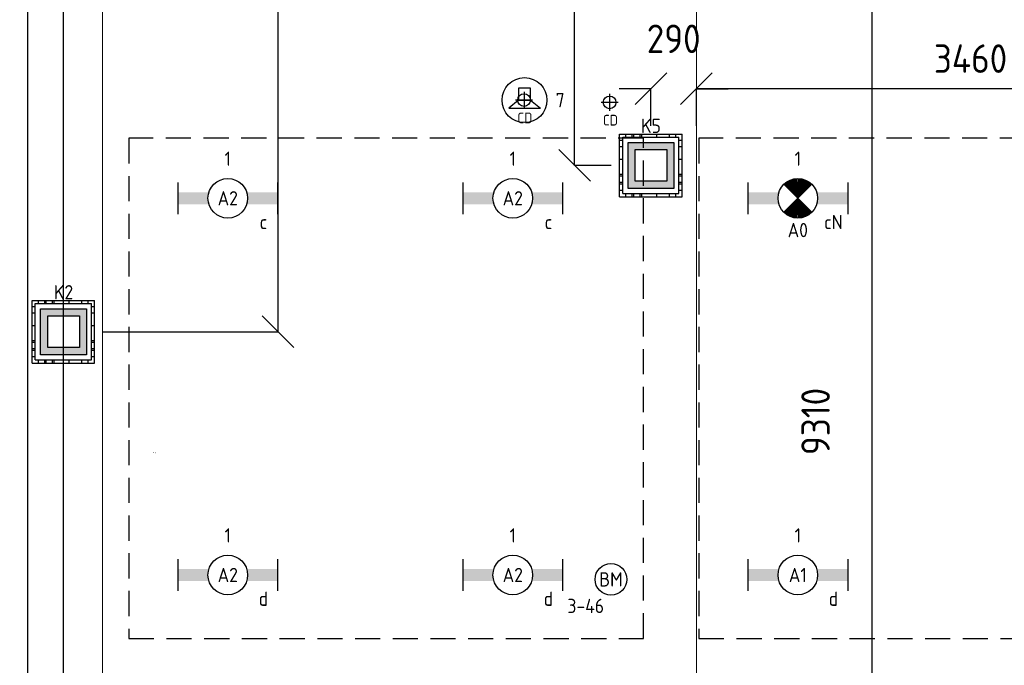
# Model space of a CAD drawing. Header units: millimetres. Extents: x -38031 to 110605, y -30229 to 92226.
# Tile 99 of 256: x 27586 to 33805, y 5508 to 9583. Entities that reach past the tile are written whole.
import ezdxf
from ezdxf.enums import TextEntityAlignment as Align

# ---------------------------------------------------------------- set-up
doc = ezdxf.new("R2010")
doc.units = ezdxf.units.MM
doc.header["$LTSCALE"] = 50
doc.header["$PDMODE"] = 1
doc.linetypes.add('HIDDEN2', pattern=[4.7625, 3.175, -1.5875])
doc.linetypes.add('STYLE_07', pattern=[1.875, 0.625, -0.20828, 0.625, -0.20836, 0.06943, -0.13893])
for name, color, linetype in [('AL$1A---_ALGEMEEN', 8, 'Continuous'), ('AL------_MAATV', 200, 'Continuous'), ('AL------_MAATVOERING', 2, 'Continuous'), ('AL------_SPARING', 2, 'Continuous'), ('BOUWKUNDIG', 8, 'Continuous'), ('EB6421--_ATTRIB', 2, 'Continuous'), ('EB6511--_ATTRIB', 2, 'Continuous'), ('EL6222--', 3, 'Continuous'), ('EL6311--', 3, 'Continuous'), ('el6311--nv', 7, 'Continuous'), ('EL6421--', 3, 'Continuous'), ('EL6511--', 3, 'Continuous'), ('LICHT_TEXT018', 1, 'Continuous'), ('Vloerdoos (2e)', 51, 'Continuous'), ('Vloerdoos (OUD)', 51, 'Continuous')]:
    doc.layers.add(name, color=color, linetype=linetype)
doc.layers.add('stramien', color=1, linetype='Continuous', lineweight=15)
doc.styles.add('BURO-018', font='iso.shx', dxfattribs={"height": 90})
doc.styles.add('NORATT', font='isocp.shx')
doc.styles.get("Standard").update_dxf_attribs({"font": 'iso.shx'})
doc.dimstyles.new('STABICAD', dxfattribs={"dimscale": 100, "dimtxt": 1.8, "dimasz": 2, "dimexe": 0, "dimexo": 2.5, "dimgap": 1.5, "dimtad": 0, "dimdec": 0, "dimrnd": 10, "dimzin": 0, "dimdsep": 46, "dimtxsty": 'Standard', "dimblk1": 'OBLIQUE', "dimblk2": 'OBLIQUE', "dimsah": 1, "dimcen": -3, "dimadec": 0, "dimazin": 0, "dimtfac": 1, "dimtdec": 0, "dimtofl": 0, "dimtmove": 2, "dimatfit": 3, "dimfxl": 0, "dimtvp": 1.055556, "dimtolj": 1, "dimtzin": 0, "dimarcsym": 0})

# ---------------------------------------------------------------- blocks, each defined once
blk = doc.blocks.new('_Oblique')
at = {"color": 0, "linetype": 'ByBlock', "lineweight": -2}
blk.add_line((-0.5, -0.5), (0.5, 0.5), dxfattribs=at)
blk = doc.blocks.new('*D109')
at = {"layer": 'AL------_MAATVOERING', "color": 0, "lineweight": -2}
for p, q in [((31860, 8913.4), (31860, 9147.4)), ((35322.4, 9147.4), (31860, 9147.4)), ((35322.4, 8913.4), (35322.4, 9147.4))]:
    blk.add_line(p, q, dxfattribs=at)
at = {"layer": 'Defpoints', "color": 0}
for p in [(31860, 9147.4), (31860, 8663.4), (35322.4, 8663.4)]:
    blk.add_point(p, dxfattribs=at)
at = {"layer": 'AL------_MAATVOERING', "color": 0, "lineweight": -2, "xscale": 200, "yscale": 200, "zscale": 200, "rotation": 180}
blk.add_blockref('_Oblique', (31860, 9147.4), dxfattribs=at)
at = {"layer": 'AL------_MAATVOERING', "color": 0, "lineweight": -2, "xscale": 200, "yscale": 200, "zscale": 200}
blk.add_blockref('_Oblique', (35322.4, 9147.4), dxfattribs=at)
at = {"layer": 'AL------_MAATVOERING', "color": 0, "insert": (33591.2, 9337.4), "char_height": 180, "attachment_point": 5}
blk.add_mtext('\\A1;3460', dxfattribs=at)
blk = doc.blocks.new('*D110')
at = {"layer": 'AL------_MAATVOERING', "color": 0, "lineweight": -2}
for p, q in [((31572.4, 9147.4), (31372.4, 9147.4)), ((31572.4, 8913.4), (31572.4, 9147.4)), ((31860, 8913.4), (31860, 9147.4)), ((31860, 9147.4), (32060, 9147.4))]:
    blk.add_line(p, q, dxfattribs=at)
at = {"layer": 'Defpoints', "color": 0}
for p in [(31860, 9147.4), (31572.4, 8663.4), (31860, 8663.4)]:
    blk.add_point(p, dxfattribs=at)
at = {"layer": 'AL------_MAATVOERING', "color": 0, "lineweight": -2, "xscale": 200, "yscale": 200, "zscale": 200}
blk.add_blockref('_Oblique', (31572.4, 9147.4), dxfattribs=at)
at = {"layer": 'AL------_MAATVOERING', "color": 0, "lineweight": -2, "xscale": 200, "yscale": 200, "zscale": 200, "rotation": 180}
blk.add_blockref('_Oblique', (31860, 9147.4), dxfattribs=at)
at = {"layer": 'AL------_MAATVOERING', "color": 0, "insert": (31716.2, 9462.4), "char_height": 180, "attachment_point": 5}
blk.add_mtext('\\A1;290', dxfattribs=at)
blk = doc.blocks.new('*D125')
at = {"layer": 'AL------_MAATVOERING', "color": 0, "lineweight": -2}
for p, q in [((33222.4, 14300), (32970.8, 14300)), ((32970.8, 4987.9), (32970.8, 14300)), ((33222.4, 4987.9), (32970.8, 4987.9))]:
    blk.add_line(p, q, dxfattribs=at)
at = {"layer": 'Defpoints', "color": 0}
for p in [(32970.8, 14300), (33472.4, 14300), (33472.4, 4987.9)]:
    blk.add_point(p, dxfattribs=at)
at = {"layer": 'AL------_MAATVOERING', "color": 0, "lineweight": -2, "xscale": 200, "yscale": 200, "zscale": 200}
for p, rotation in [((32970.8, 14300), 90), ((32970.8, 4987.9), 270)]:
    blk.add_blockref('_Oblique', p, dxfattribs=dict(at, rotation=rotation))
at = {"layer": 'AL------_MAATVOERING', "color": 0, "insert": (32612.7, 7046.9), "char_height": 180, "attachment_point": 5, "rotation": 90}
blk.add_mtext('\\A1;9310', dxfattribs=at)
blk = doc.blocks.new('*D126')
at = {"layer": 'AL------_MAATVOERING', "color": 0, "lineweight": -2}
for p, q in [((31322.4, 14300), (31090.9, 14300)), ((31090.9, 8663.4), (31090.9, 14300)), ((31322.4, 8663.4), (31090.9, 8663.4))]:
    blk.add_line(p, q, dxfattribs=at)
at = {"layer": 'Defpoints', "color": 0}
for p in [(31090.9, 14300), (31572.4, 14300), (31572.4, 8663.4)]:
    blk.add_point(p, dxfattribs=at)
at = {"layer": 'AL------_MAATVOERING', "color": 0, "lineweight": -2, "xscale": 200, "yscale": 200, "zscale": 200}
for p, rotation in [((31090.9, 14300), 90), ((31090.9, 8663.4), 270)]:
    blk.add_blockref('_Oblique', p, dxfattribs=dict(at, rotation=rotation))
at = {"layer": 'AL------_MAATVOERING', "color": 0, "insert": (30900.9, 11481.7), "char_height": 180, "attachment_point": 5, "rotation": 90}
blk.add_mtext('\\A1;5640', dxfattribs=at)
blk = doc.blocks.new('*D127')
at = {"layer": 'AL------_MAATVOERING', "color": 0, "lineweight": -2}
for p, q in [((24360, 4463.4), (24360, 14901.6)), ((27862.4, 14901.6), (24360, 14901.6)), ((27862.4, 4569.9), (27862.4, 14901.6))]:
    blk.add_line(p, q, dxfattribs=at)
at = {"layer": 'Defpoints', "color": 0}
for p in [(24360, 14901.6), (27862.4, 4319.9), (24360, 4213.4)]:
    blk.add_point(p, dxfattribs=at)
at = {"layer": 'AL------_MAATVOERING', "color": 0, "lineweight": -2, "xscale": 200, "yscale": 200, "zscale": 200, "rotation": 180}
blk.add_blockref('_Oblique', (24360, 14901.6), dxfattribs=at)
at = {"layer": 'AL------_MAATVOERING', "color": 0, "lineweight": -2, "xscale": 200, "yscale": 200, "zscale": 200}
blk.add_blockref('_Oblique', (27862.4, 14901.6), dxfattribs=at)
at = {"layer": 'AL------_MAATVOERING', "color": 0, "insert": (26111.2, 15091.6), "char_height": 180, "attachment_point": 5}
blk.add_mtext('\\A1;3500', dxfattribs=at)
blk = doc.blocks.new('*D130')
at = {"layer": 'AL------_MAATVOERING', "color": 0, "lineweight": -2}
for p, q in [((28112.4, 14300), (29218, 14300)), ((29218, 7613.4), (29218, 14300)), ((28112.4, 7613.4), (29218, 7613.4))]:
    blk.add_line(p, q, dxfattribs=at)
at = {"layer": 'Defpoints', "color": 0}
for p in [(27862.4, 14300), (29218, 14300), (27862.4, 7613.4)]:
    blk.add_point(p, dxfattribs=at)
at = {"layer": 'AL------_MAATVOERING', "color": 0, "lineweight": -2, "xscale": 200, "yscale": 200, "zscale": 200}
for p, rotation in [((29218, 14300), 90), ((29218, 7613.4), 270)]:
    blk.add_blockref('_Oblique', p, dxfattribs=dict(at, rotation=rotation))
at = {"layer": 'AL------_MAATVOERING', "color": 0, "insert": (29028, 10956.7), "char_height": 180, "attachment_point": 5, "rotation": 90}
blk.add_mtext('\\A1;6690', dxfattribs=at)
blk = doc.blocks.new('E00414')
at = {"color": 0, "linetype": 'Continuous'}
for p, q in [((-2.9, -2.9), (-2.9, 2.9)), ((-2.9, 2.9), (2.9, 2.9)), ((2.9, 2.9), (2.9, -2.9)), ((-2, 2), (2, 2)), ((-2, -2), (-2, 2)), ((2, 2), (2, -2)), ((2, -2), (-2, -2)), ((2.9, -2.9), (-2.9, -2.9))]:
    blk.add_line(p, q, dxfattribs=at)
at = {"color": 0}
for points in [[(-2.9, 2.9), (2.9, 2.9), (-2, 2), (2, 2)], [(-2, -2), (-2.9, -2.9), (-2, 2), (-2.9, 2.9)], [(2, 2), (2.9, 2.9), (2, -2), (2.9, -2.9)], [(2, -2), (2.9, -2.9), (-2, -2), (-2.9, -2.9)]]:
    blk.add_solid(points, dxfattribs=at)
at = {"color": 0, "linetype": 'Continuous', "style": 'BURO-018'}
for tag, p in [('E_GKAST', (0, 8)), ('E_GROEP', (0, 5)), ('E_SGROEP', (4.5, 5))]:
    blk.add_attdef(tag, text='', height=1.8, dxfattribs=at).set_placement(p, align=Align.MIDDLE)
at = {"color": 0, "linetype": 'Continuous', "style": 'BURO-018', "flags": 1}
for tag, p in [('E_VERMCODE', (13, 5)), ('E_MATCODE', (0, 0))]:
    blk.add_attdef(tag, text='', height=1.8, dxfattribs=at).set_placement(p, align=Align.MIDDLE)
blk = doc.blocks.new('1115B6630')
at = {"color": 0}
for p, q in [((-6.3, 2), (-6.3, -2)), ((6.3, 2), (6.3, -2))]:
    blk.add_line(p, q, dxfattribs=at)
at = {"color": 0, "linetype": 'Continuous'}
blk.add_circle((0, 0), 2.5, dxfattribs=at)
at = {"color": 0}
for points in [[(-2.5, 0.75), (-6.3, 0.75), (-2.5, -0.75), (-6.3, -0.75)], [(2.5, 0.75), (6.3, 0.75), (2.5, -0.75), (6.3, -0.75)]]:
    blk.add_solid(points, dxfattribs=at)
at = {"color": 0, "linetype": 'Continuous', "style": 'BURO-018'}
for tag, p in [('E_GKAST', (0, 8)), ('E_GROEP', (0, 5)), ('E_SGROEP', (4.5, 5)), ('E_ARMCODE', (0, 0)), ('E_SLET', (4.5, -3))]:
    blk.add_attdef(tag, text='', height=1.8, dxfattribs=at).set_placement(p, align=Align.MIDDLE)
blk = doc.blocks.new('E00018')
at = {"color": 0, "linetype": 'Continuous'}
for p, q in [((-1.77, -1.77), (1.77, 1.77)), ((1.77, -1.77), (-1.77, 1.77))]:
    blk.add_line(p, q, dxfattribs=at)
at = {"color": 0, "linetype": 'Continuous', "const_width": 2.5}
for points in [[(-0.88, 0.88, -0.198912), (0, 1.25, -0.198912), (0.88, 0.88, -1)], [(-0.88, -0.88, 0.198912), (0, -1.25, 0.198912), (0.88, -0.88, 1)]]:
    blk.add_lwpolyline(points, format="xyb", dxfattribs=at)
blk = doc.blocks.new('1115B6630-NO1')
at = {"color": 0}
for p, q in [((-6.3, 2), (-6.3, -2)), ((6.3, 2), (6.3, -2))]:
    blk.add_line(p, q, dxfattribs=at)
at = {"color": 0, "linetype": 'Continuous'}
blk.add_circle((0, 0), 2.5, dxfattribs=at)
at = {"color": 0}
for points in [[(-2.5, 0.75), (-6.3, 0.75), (-2.5, -0.75), (-6.3, -0.75)], [(2.5, 0.75), (6.3, 0.75), (2.5, -0.75), (6.3, -0.75)]]:
    blk.add_solid(points, dxfattribs=at)
at = {"color": 0, "zscale": 50}
blk.add_blockref('E00018', (0, 0), dxfattribs=at)
at = {"color": 0, "linetype": 'Continuous', "style": 'BURO-018'}
for tag, p in [('E_GKAST', (0, 8)), ('E_GROEP', (0, 5)), ('E_SGROEP', (4.5, 5)), ('E_ARMCODE', (0, 0)), ('E_SLET', (4.5, -3))]:
    blk.add_attdef(tag, text='', height=1.8, dxfattribs=at).set_placement(p, align=Align.MIDDLE)
blk = doc.blocks.new('E00497')
at = {"color": 0}
for p, q in [((0, 0.75), (1, 2)), ((1, -2), (1, 2)), ((0, 0.75), (-1.5, 0.75)), ((0, -0.75), (0, 0.75)), ((-1.5, -0.75), (0, -0.75)), ((0, -0.75), (1, -2))]:
    blk.add_line(p, q, dxfattribs=at)
blk.add_line((-1.5, 0.75), (-1.5, -0.75))
blk.add_circle((0, 0), 2.84, dxfattribs=at)
at = {"color": 0, "linetype": 'Continuous', "style": 'BURO-018'}
blk.add_attdef('E_TEXT1', text='', height=1.8, dxfattribs=at).set_placement((0, 4.5), align=Align.MIDDLE)
at = {"color": 0, "linetype": 'Continuous', "style": 'BURO-018', "flags": 1}
blk.add_attdef('E_MATCODE', text='', height=1.8, dxfattribs=at).set_placement((0, 0), align=Align.MIDDLE)
blk = doc.blocks.new('Centraaldoos')
at = {"color": 1, "linetype": 'Continuous'}
for p, q in [((-2, 0), (2, 0)), ((0, -2), (0, 2))]:
    blk.add_line(p, q, dxfattribs=at)
at = {"color": 0, "linetype": 'Continuous'}
blk.add_circle((0, 0), 1.5, dxfattribs=at)
at = {"color": 0, "linetype": 'Continuous', "style": 'BURO-018'}
blk.add_attdef('AL_POSNR', text='', height=1.8, dxfattribs=at).set_placement((0, 3), align=Align.CENTER)
at = {"color": 0, "linetype": 'Continuous', "style": 'BURO-018', "flags": 1}
blk.add_attdef('AL_OMS', (0, 0), '', height=1.8, dxfattribs=at)
at = {"layer": 'AL------_MAATV', "style": 'BURO-018'}
blk.add_text('CD', height=2.531, rotation=180, dxfattribs=at).set_placement((1.61, 5.48))
blk = doc.blocks.new('VLOERDOOS (2e)')
at = {"layer": 'Vloerdoos (OUD)'}
for p, q in [((0, 395), (395, 395)), ((0, 395), (0, 0)), ((20, 375), (20, 20)), ((20, 375), (375, 375)), ((40, 375), (40, 395)), ((80, 375), (80, 395)), ((90, 375), (90, 395)), ((130, 375), (130, 395)), ((140, 375), (140, 395)), ((235, 375), (235, 395)), ((315, 375), (315, 395)), ((355, 375), (355, 395)), ((375, 375), (375, 20)), ((395, 395), (395, 0)), ((0, 355), (20, 355)), ((0, 315), (20, 315)), ((375, 355), (395, 355)), ((375, 315), (395, 315)), ((0, 305), (20, 305)), ((0, 265), (20, 265)), ((0, 255), (20, 255)), ((375, 305), (395, 305)), ((375, 265), (395, 265)), ((375, 255), (395, 255)), ((0, 160), (20, 160)), ((375, 160), (395, 160)), ((0, 80), (20, 80)), ((375, 80), (395, 80)), ((0, 40), (20, 40)), ((0, 0), (395, 0)), ((20, 20), (375, 20)), ((40, 0), (40, 20)), ((80, 0), (80, 20)), ((90, 0), (90, 20)), ((130, 0), (130, 20)), ((140, 0), (140, 20)), ((235, 0), (235, 20)), ((315, 0), (315, 20)), ((355, 0), (355, 20)), ((375, 40), (395, 40))]:
    blk.add_line(p, q, dxfattribs=at)
blk = doc.blocks.new('E00123')
at = {"color": 0, "linetype": 'Continuous'}
blk.add_circle((0, 0), 2, dxfattribs=at)
at = {"color": 0, "linetype": 'Continuous', "style": 'BURO-018'}
for tag, p in [('E_TEXT1', (0, 4.5)), ('E_TEXT2', (0, 0))]:
    blk.add_attdef(tag, text='', height=1.8, dxfattribs=at).set_placement(p, align=Align.MIDDLE)
at = {"color": 0, "linetype": 'Continuous', "style": 'BURO-018', "flags": 1}
blk.add_attdef('E_MATCODE', (0, 0), '', height=1.8, dxfattribs=at)
blk = doc.blocks.new('200254 W 211 30-06-2008')
at = {"layer": 'AL$1A---_ALGEMEEN'}
blk.add_lwpolyline([(19894.45, 3127.09), (19894.45, 3283.09), (19587.45, 3283.09), (19587.45, 3103.09), (19694.45, 3103.09), (19694.45, 3115.09), (19802.45, 3115.09), (19802.45, 3127.09)], close=True, dxfattribs=at)
at = {"layer": 'stramien', "linetype": 'STYLE_07', "ltscale": 50}
for p, q in [((19671.95, 2695.43), (19671.95, 4240.03)), ((19596.95, 2737.41), (19596.95, 4236.3))]:
    blk.add_line(p, q, dxfattribs=at)

msp = doc.modelspace()

# ---------------------------------------------------------------- block references
at = {"layer": 'BOUWKUNDIG', "xscale": 50, "yscale": 50, "zscale": 50}
msp.add_blockref('200254 W 211 30-06-2008', (-951737.5, -150797.3), dxfattribs=at)

# ---------------------------------------------------------------- next in the draw order: linework, layer by layer
at = {"layer": 'LICHT_TEXT018', "linetype": 'HIDDEN2'}
for points in [[(28275.3, 5677.7), (31525.3, 5677.7), (31525.3, 8834.3), (28275.3, 8834.3)], [(31875.3, 5677.7), (35125.3, 5677.7), (35125.3, 8834.3), (31875.3, 8834.3)]]:
    msp.add_lwpolyline(points, close=True, dxfattribs=at)

# ---------------------------------------------------------------- next in the draw order: block references
at = {"layer": 'AL------_SPARING', "xscale": 26.66666666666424, "yscale": 26.66666666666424, "zscale": 26.66666666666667, "rotation": 180}
for p in [(30771.7, 9075.3), (31311.8, 9061.2)]:
    msp.add_blockref('Centraaldoos', p, dxfattribs=at)
at = {"layer": 'EL6222--'}
ref = msp.add_blockref('E00414', (31573, 8663), dxfattribs=dict(at, xscale=50, yscale=50, zscale=50))
ref.add_attrib('E_GROEP', 'K5', dxfattribs={"layer": '0', "color": 1, "linetype": 'Continuous', "height": 90, "style": 'BURO-018'}).set_placement((31573, 8913), align=Align.MIDDLE)
ref = msp.add_blockref('E00414', (27863, 7613), dxfattribs=dict(at, xscale=50, yscale=50, zscale=50))
ref.add_attrib('E_GROEP', 'K2', dxfattribs={"layer": '0', "color": 1, "linetype": 'Continuous', "height": 90, "style": 'BURO-018'}).set_placement((27863, 7863), align=Align.MIDDLE)
at = {"layer": 'EL6311--'}
ref = msp.add_blockref('1115B6630', (28900.3, 8455.7), dxfattribs=dict(at, xscale=50, yscale=50, zscale=50))
ref.add_attrib('E_ARMCODE', 'A2', dxfattribs={"layer": '0', "color": 1, "linetype": 'Continuous', "height": 90, "style": 'BURO-018'}).set_placement((28900.3, 8455.7), align=Align.MIDDLE)
ref.add_attrib('E_SLET', 'c', dxfattribs={"layer": '0', "color": 1, "linetype": 'Continuous', "height": 90, "style": 'BURO-018'}).set_placement((29125.3, 8305.7), align=Align.MIDDLE)
ref.add_attrib('E_GROEP', '1', dxfattribs={"layer": '0', "color": 1, "linetype": 'Continuous', "height": 90, "style": 'BURO-018'}).set_placement((28900.3, 8705.7), align=Align.MIDDLE)
ref = msp.add_blockref('1115B6630', (30700.3, 8455.7), dxfattribs=dict(at, xscale=50, yscale=50, zscale=50))
ref.add_attrib('E_ARMCODE', 'A2', dxfattribs={"layer": '0', "color": 1, "linetype": 'Continuous', "height": 90, "style": 'BURO-018'}).set_placement((30700.3, 8455.7), align=Align.MIDDLE)
ref.add_attrib('E_SLET', 'c', dxfattribs={"layer": '0', "color": 1, "linetype": 'Continuous', "height": 90, "style": 'BURO-018'}).set_placement((30925.3, 8305.7), align=Align.MIDDLE)
ref.add_attrib('E_GROEP', '1', dxfattribs={"layer": '0', "color": 1, "linetype": 'Continuous', "height": 90, "style": 'BURO-018'}).set_placement((30700.3, 8705.7), align=Align.MIDDLE)
ref = msp.add_blockref('1115B6630', (28900.3, 6077.7), dxfattribs=dict(at, xscale=50, yscale=50, zscale=50))
ref.add_attrib('E_ARMCODE', 'A2', dxfattribs={"layer": '0', "color": 1, "linetype": 'Continuous', "height": 90, "style": 'BURO-018'}).set_placement((28900.3, 6077.7), align=Align.MIDDLE)
ref.add_attrib('E_SLET', 'd', dxfattribs={"layer": '0', "color": 1, "linetype": 'Continuous', "height": 90, "style": 'BURO-018'}).set_placement((29125.3, 5927.7), align=Align.MIDDLE)
ref.add_attrib('E_GROEP', '1', dxfattribs={"layer": '0', "color": 1, "linetype": 'Continuous', "height": 90, "style": 'BURO-018'}).set_placement((28900.3, 6327.7), align=Align.MIDDLE)
ref = msp.add_blockref('1115B6630', (30700.3, 6077.7), dxfattribs=dict(at, xscale=50, yscale=50, zscale=50))
ref.add_attrib('E_ARMCODE', 'A2', dxfattribs={"layer": '0', "color": 1, "linetype": 'Continuous', "height": 90, "style": 'BURO-018'}).set_placement((30700.3, 6077.7), align=Align.MIDDLE)
ref.add_attrib('E_SLET', 'd', dxfattribs={"layer": '0', "color": 1, "linetype": 'Continuous', "height": 90, "style": 'BURO-018'}).set_placement((30925.3, 5927.7), align=Align.MIDDLE)
ref.add_attrib('E_GROEP', '1', dxfattribs={"layer": '0', "color": 1, "linetype": 'Continuous', "height": 90, "style": 'BURO-018'}).set_placement((30700.3, 6327.7), align=Align.MIDDLE)
ref = msp.add_blockref('1115B6630', (32500.3, 6077.7), dxfattribs=dict(at, xscale=50, yscale=50, zscale=50))
ref.add_attrib('E_ARMCODE', 'A1', dxfattribs={"layer": '0', "color": 1, "linetype": 'Continuous', "height": 90, "style": 'BURO-018'}).set_placement((32500.3, 6077.7), align=Align.MIDDLE)
ref.add_attrib('E_SLET', 'd', dxfattribs={"layer": '0', "color": 1, "linetype": 'Continuous', "height": 90, "style": 'BURO-018'}).set_placement((32725.3, 5927.7), align=Align.MIDDLE)
ref.add_attrib('E_GROEP', '1', dxfattribs={"layer": '0', "color": 1, "linetype": 'Continuous', "height": 90, "style": 'BURO-018'}).set_placement((32500.3, 6327.7), align=Align.MIDDLE)
at = {"layer": 'el6311--nv'}
ref = msp.add_blockref('1115B6630-NO1', (32500.3, 8455.7), dxfattribs=dict(at, xscale=50, yscale=50, zscale=50))
ref.add_attrib('E_ARMCODE', 'A0', dxfattribs={"layer": '0', "color": 1, "linetype": 'Continuous', "height": 90, "style": 'BURO-018'}).set_placement((32500.3, 8254.8), align=Align.MIDDLE)
ref.add_attrib('E_SLET', 'cN', dxfattribs={"layer": '0', "color": 1, "linetype": 'Continuous', "height": 90, "style": 'BURO-018'}).set_placement((32725.3, 8305.7), align=Align.MIDDLE)
ref.add_attrib('E_GROEP', '1', dxfattribs={"layer": '0', "color": 1, "linetype": 'Continuous', "height": 90, "style": 'BURO-018'}).set_placement((32500.3, 8705.7), align=Align.MIDDLE)
at = {"layer": 'EL6421--', "linetype": 'HIDDEN2'}
ref = msp.add_blockref('E00497', (30774.3, 9075.3), dxfattribs=dict(at, xscale=50, yscale=50, zscale=50, rotation=270))
ref.add_attrib('E_TEXT1', '7', dxfattribs={"layer": 'EB6421--_ATTRIB', "color": 1, "linetype": 'Continuous', "height": 90, "style": 'NORATT'}).set_placement((30999.3, 9075.3), align=Align.MIDDLE)
at = {"layer": 'EL6511--'}
ref = msp.add_blockref('E00123', (31320, 6050), dxfattribs=dict(at, xscale=50, yscale=50, zscale=50))
ref.add_attrib('E_TEXT2', 'BM', dxfattribs={"layer": 'EB6511--_ATTRIB', "color": 1, "linetype": 'Continuous', "height": 90, "style": 'BURO-018'}).set_placement((31320, 6050), align=Align.MIDDLE)
ref.add_attrib('E_TEXT1', '3-46', dxfattribs={"layer": 'EB6511--_ATTRIB', "color": 1, "linetype": 'Continuous', "height": 90, "style": 'BURO-018'}).set_placement((31161.1, 5882.7), align=Align.MIDDLE)
at = {"layer": 'Vloerdoos (2e)', "rotation": 90}
for p in [(31769.3, 8465.5), (28059.3, 7415.5)]:
    msp.add_blockref('VLOERDOOS (2e)', p, dxfattribs=at)

# ---------------------------------------------------------------- next in the draw order: texts
at = {"layer": 'LICHT_TEXT018'}
msp.add_text('..', height=45, dxfattribs=at).set_placement((28426.1, 6846.7))

# ---------------------------------------------------------------- next in the draw order: dimensions: what is measured, and where the dimension line sits
at = {"layer": 'AL------_MAATVOERING'}
for base, p1, p2, picture, middle in [((24360, 14901.6), (27862.4, 4319.9), (24360, 4213.4), '*D127', (26111.2, 15091.6)), ((31860, 9147.4), (31572.4, 8663.4), (31860, 8663.4), '*D110', (31716.2, 9462.4)), ((31860, 9147.4), (35322.4, 8663.4), (31860, 8663.4), '*D109', (33591.2, 9337.4))]:
    dim = msp.add_linear_dim(base=base, p1=p1, p2=p2, dimstyle='STABICAD', dxfattribs=at)
    dim.commit()
    dim.dimension.update_dxf_attribs({"geometry": picture, "text_midpoint": middle})
for base, p1, p2, picture, middle in [((29218, 14300), (27862.4, 7613.4), (27862.4, 14300), '*D130', (29028, 10956.7)), ((31090.9, 14300), (31572.4, 8663.4), (31572.4, 14300), '*D126', (30900.9, 11481.7))]:
    dim = msp.add_linear_dim(base=base, p1=p1, p2=p2, angle=90, dimstyle='STABICAD', dxfattribs=at)
    dim.commit()
    dim.dimension.update_dxf_attribs({"geometry": picture, "text_midpoint": middle})
dim = msp.add_linear_dim(base=(32970.8, 14300), p1=(33472.4, 4987.9), p2=(33472.4, 14300), angle=90, dimstyle='STABICAD', dxfattribs=at)
dim.commit()
dim.dimension.update_dxf_attribs({"geometry": '*D125', "text_midpoint": (32612.7, 7046.9), "dimtype": 160})

doc.saveas('drawing.dxf')
